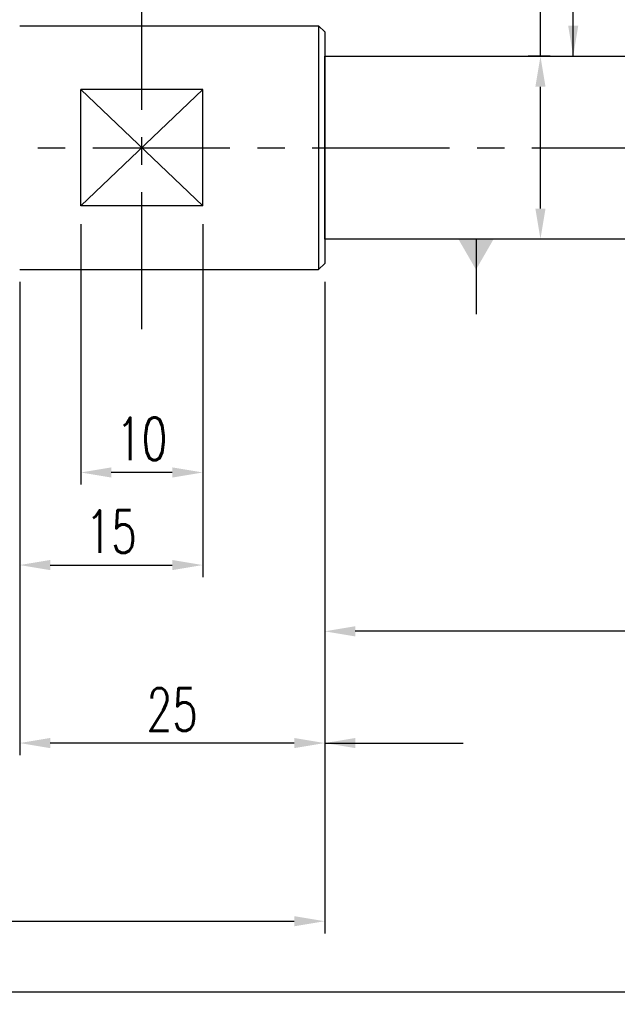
# Model space of a CAD drawing. Extents: x -428 to -52, y 37 to 185.
# Tile 56 of 58: x -251 to -202, y 37 to 117. Entities that reach past the tile are written whole.
import ezdxf

# ---------------------------------------------------------------- set-up
doc = ezdxf.new("R2010")
doc.units = 0
doc.header["$LTSCALE"] = 3
doc.header["$MEASUREMENT"] = 0
doc.header["$PDMODE"] = 2
doc.linetypes.add('CENTER', pattern=[2, 1.25, -0.25, 0.25, -0.25])
doc.layers.get('DEFPOINTS').update_dxf_attribs({"linetype": 'CONTINUOUS'})
for name, color, linetype in [('CL', 1, 'CENTER'), ('DIM', 4, 'CONTINUOUS'), ('OUT', 3, 'CONTINUOUS')]:
    doc.layers.add(name, color=color, linetype=linetype)
doc.styles.add('DIM-7', font='SIMPLEX.shx', dxfattribs={"width": 0.7, "bigfont": 'chineset.shx'})
doc.dimstyles.get("Standard").update_dxf_attribs({"dimtxt": 0.18, "dimasz": 0.18, "dimexe": 0.18, "dimexo": 0.0625, "dimgap": 0.09, "dimtad": 0, "dimtih": 1, "dimtoh": 1, "dimdec": 4, "dimzin": 0, "dimdsep": 46, "dimtxsty": 'STANDARD', "dimcen": 0.09, "dimadec": 0, "dimazin": 0, "dimtfac": 1, "dimtdec": 4, "dimtofl": 0, "dimtmove": 0, "dimatfit": 0, "dimfxl": 1, "dimtolj": 1, "dimtzin": 0, "dimarcsym": 0})

# ---------------------------------------------------------------- blocks, each defined once
blk = doc.blocks.new('*D15')
at = {"layer": 'DEFPOINTS', "color": 0, "linetype": 'Continuous', "transparency": 16777216}
for p in [(-381.422, 97.765), (-226.283, 97.265), (-226.283, 43.325)]:
    blk.add_point(p, dxfattribs=at)
at = {"layer": 'DIM', "color": 0, "linetype": 'Continuous', "lineweight": -2, "transparency": 16777216}
for p, q in [((-381.422, 96.265), (-381.422, 42.325)), ((-226.283, 95.765), (-226.283, 42.325)), ((-378.922, 43.325), (-228.783, 43.325))]:
    blk.add_line(p, q, dxfattribs=at)
at = {"layer": 'DIM', "color": 0, "linetype": 'Continuous', "transparency": 16777216}
for points in [[(-378.922, 43.742), (-378.922, 42.908), (-381.422, 43.325)], [(-228.783, 43.742), (-228.783, 42.908), (-226.283, 43.325)]]:
    blk.add_solid(points, dxfattribs=at)
at = {"layer": 'DIM', "color": 0, "linetype": 'Continuous', "transparency": 16777216, "insert": (-303.852, 46.075), "char_height": 3.5, "attachment_point": 5, "style": 'DIM-7'}
blk.add_mtext('\\A1;L2', dxfattribs=at)
blk = doc.blocks.new('*D17')
at = {"layer": 'DEFPOINTS', "color": 0, "linetype": 'Continuous', "transparency": 16777216}
for p in [(-166.283, 101.265), (-406.422, 49.683), (-406.422, 37.509)]:
    blk.add_point(p, dxfattribs=at)
at = {"layer": 'DIM', "color": 0, "linetype": 'Continuous', "lineweight": -2, "transparency": 16777216}
for p, q in [((-166.283, 99.765), (-166.283, 36.509)), ((-406.422, 48.183), (-406.422, 36.509)), ((-168.783, 37.509), (-403.922, 37.509))]:
    blk.add_line(p, q, dxfattribs=at)
at = {"layer": 'DIM', "color": 0, "linetype": 'Continuous', "transparency": 16777216}
for points in [[(-403.922, 37.926), (-403.922, 37.093), (-406.422, 37.509)], [(-168.783, 37.926), (-168.783, 37.093), (-166.283, 37.509)]]:
    blk.add_solid(points, dxfattribs=at)
at = {"layer": 'DIM', "color": 0, "linetype": 'Continuous', "transparency": 16777216, "insert": (-286.352, 40.259), "char_height": 3.5, "attachment_point": 5, "style": 'DIM-7'}
blk.add_mtext('\\A1;L3', dxfattribs=at)
blk = doc.blocks.new('*D22')
at = {"layer": 'DEFPOINTS', "color": 0, "linetype": 'Continuous', "transparency": 16777216}
for p in [(-206.305, 114.265), (-208.601, 99.265), (-206.305, 99.265)]:
    blk.add_point(p, dxfattribs=at)
at = {"layer": 'DIM', "color": 0, "linetype": 'Continuous', "lineweight": -2, "transparency": 16777216}
for p, q in [((-208.601, 114.265), (-208.601, 134.527)), ((-207.805, 114.265), (-209.601, 114.265)), ((-208.601, 101.765), (-208.601, 111.765)), ((-207.805, 99.265), (-209.601, 99.265))]:
    blk.add_line(p, q, dxfattribs=at)
at = {"layer": 'DIM', "color": 0, "linetype": 'Continuous', "transparency": 16777216}
for points in [[(-209.017, 111.765), (-208.184, 111.765), (-208.601, 114.265)], [(-209.017, 101.765), (-208.184, 101.765), (-208.601, 99.265)]]:
    blk.add_solid(points, dxfattribs=at)
at = {"layer": 'DIM', "color": 0, "linetype": 'Continuous', "transparency": 16777216, "insert": (-212.051, 126.433), "char_height": 3.5, "attachment_point": 5, "rotation": 90, "style": 'DIM-7'}
blk.add_mtext('\\A1;%%c15{\\H2.1;\\S-0.004^ -0.012;}', dxfattribs=at)
blk = doc.blocks.new('*D23')
at = {"layer": 'DEFPOINTS', "color": 0, "linetype": 'Continuous', "transparency": 16777216}
for p in [(-251.283, 97.265), (-226.283, 97.265), (-251.283, 57.936)]:
    blk.add_point(p, dxfattribs=at)
at = {"layer": 'DIM', "color": 0, "linetype": 'Continuous', "lineweight": -2, "transparency": 16777216}
for p, q in [((-251.283, 95.765), (-251.283, 56.936)), ((-226.283, 95.765), (-226.283, 56.936)), ((-228.783, 57.936), (-248.783, 57.936))]:
    blk.add_line(p, q, dxfattribs=at)
at = {"layer": 'DIM', "color": 0, "linetype": 'Continuous', "transparency": 16777216}
for points in [[(-248.783, 58.352), (-248.783, 57.519), (-251.283, 57.936)], [(-228.783, 58.352), (-228.783, 57.519), (-226.283, 57.936)]]:
    blk.add_solid(points, dxfattribs=at)
at = {"layer": 'DIM', "color": 0, "linetype": 'Continuous', "transparency": 16777216, "insert": (-238.783, 60.686), "char_height": 3.5, "attachment_point": 5, "style": 'DIM-7'}
blk.add_mtext('\\A1;25', dxfattribs=at)
blk = doc.blocks.new('*D26')
at = {"layer": 'DEFPOINTS', "color": 0, "linetype": 'Continuous', "transparency": 16777216}
for p in [(-166.283, 101.265), (-226.283, 97.265), (-226.283, 67.1)]:
    blk.add_point(p, dxfattribs=at)
at = {"layer": 'DIM', "color": 0, "linetype": 'Continuous', "lineweight": -2, "transparency": 16777216}
for p, q in [((-166.283, 99.765), (-166.283, 66.1)), ((-226.283, 95.765), (-226.283, 66.1)), ((-168.783, 67.1), (-223.783, 67.1))]:
    blk.add_line(p, q, dxfattribs=at)
at = {"layer": 'DIM', "color": 0, "linetype": 'Continuous', "transparency": 16777216}
for points in [[(-223.783, 67.517), (-223.783, 66.683), (-226.283, 67.1)], [(-168.783, 67.517), (-168.783, 66.683), (-166.283, 67.1)]]:
    blk.add_solid(points, dxfattribs=at)
at = {"layer": 'DIM', "color": 0, "linetype": 'Continuous', "transparency": 16777216, "insert": (-196.283, 69.85), "char_height": 3.5, "attachment_point": 5, "style": 'DIM-7'}
blk.add_mtext('\\A1;60', dxfattribs=at)
blk = doc.blocks.new('*D29')
at = {"layer": 'DEFPOINTS', "color": 0, "transparency": 16777216}
for p in [(-246.283, 101.989), (-236.283, 101.989), (-246.283, 80.128)]:
    blk.add_point(p, dxfattribs=at)
at = {"layer": 'DIM', "color": 0, "lineweight": -2, "transparency": 16777216}
for p, q in [((-246.283, 100.489), (-246.283, 79.128)), ((-236.283, 100.489), (-236.283, 79.128)), ((-238.783, 80.128), (-243.783, 80.128))]:
    blk.add_line(p, q, dxfattribs=at)
at = {"layer": 'DIM', "color": 0, "transparency": 16777216}
for points in [[(-243.783, 80.544), (-243.783, 79.711), (-246.283, 80.128)], [(-238.783, 80.544), (-238.783, 79.711), (-236.283, 80.128)]]:
    blk.add_solid(points, dxfattribs=at)
at = {"layer": 'DIM', "color": 0, "transparency": 16777216, "insert": (-241.283, 82.878), "char_height": 3.5, "attachment_point": 5, "style": 'DIM-7'}
blk.add_mtext('\\A1;10', dxfattribs=at)
blk = doc.blocks.new('*D30')
at = {"layer": 'DEFPOINTS', "color": 0, "transparency": 16777216}
for p in [(-236.283, 101.989), (-251.283, 96.765), (-236.283, 72.534)]:
    blk.add_point(p, dxfattribs=at)
at = {"layer": 'DIM', "color": 0, "lineweight": -2, "transparency": 16777216}
for p, q in [((-236.283, 100.489), (-236.283, 71.534)), ((-251.283, 95.265), (-251.283, 71.534)), ((-248.783, 72.534), (-238.783, 72.534))]:
    blk.add_line(p, q, dxfattribs=at)
at = {"layer": 'DIM', "color": 0, "transparency": 16777216}
for points in [[(-248.783, 72.95), (-248.783, 72.117), (-251.283, 72.534)], [(-238.783, 72.95), (-238.783, 72.117), (-236.283, 72.534)]]:
    blk.add_solid(points, dxfattribs=at)
at = {"layer": 'DIM', "color": 0, "transparency": 16777216, "insert": (-243.783, 75.284), "char_height": 3.5, "attachment_point": 5, "style": 'DIM-7'}
blk.add_mtext('\\A1;15', dxfattribs=at)

msp = doc.modelspace()

# ---------------------------------------------------------------- linework, layer by layer
at = {"layer": 'CL', "color": 0, "linetype": 'CENTER', "ltscale": 3}
for p, q in [((-241.283, 91.868), (-241.283, 146.644)), ((-281.299, 106.765), (-165.376, 106.765))]:
    msp.add_line(p, q, dxfattribs=at)
at = {"layer": 'DIM', "color": 0}
for p, q in [((-236.283, 101.989), (-246.283, 111.541)), ((-246.283, 101.989), (-236.283, 111.541))]:
    msp.add_line(p, q, dxfattribs=at)
at = {"layer": 'OUT', "color": 0, "linetype": 'Continuous'}
for p, q in [((-251.283, 116.765), (-226.783, 116.765)), ((-226.783, 116.765), (-226.783, 96.765)), ((-226.783, 116.765), (-226.283, 116.265)), ((-226.283, 116.265), (-226.283, 97.265)), ((-226.283, 114.265), (-186.783, 114.265)), ((-226.283, 99.265), (-226.283, 114.265)), ((-246.283, 101.989), (-246.283, 111.541)), ((-236.283, 111.541), (-246.283, 111.541)), ((-236.283, 101.989), (-236.283, 111.541)), ((-236.283, 101.989), (-246.283, 101.989)), ((-186.783, 99.265), (-226.283, 99.265)), ((-226.283, 97.265), (-226.783, 96.765)), ((-251.283, 96.765), (-226.783, 96.765))]:
    msp.add_line(p, q, dxfattribs=at)

# ---------------------------------------------------------------- dimensions: what is measured, and where the dimension line sits
at = {"layer": 'DIM', "color": 0, "linetype": 'Continuous'}
dim = msp.add_linear_dim(base=(-208.601, 99.265), p1=(-206.305, 114.265), p2=(-206.305, 99.265), angle=90, text='%%c<>', dimstyle='STANDARD', override={"dimtxt": 3.5, "dimasz": 2.5, "dimexe": 1, "dimexo": 1.5, "dimgap": 1, "dimtad": 1, "dimtih": 0, "dimtoh": 0, "dimdec": 2, "dimzin": 8, "dimtxsty": 'DIM-7', "dimclrd": 0, "dimclre": 0, "dimclrt": 0, "dimtol": 1, "dimtp": -0.004, "dimtm": 0.012, "dimtfac": 0.6, "dimtix": 1, "dimtofl": 1, "dimatfit": 3, "dimtzin": 8}, dxfattribs=at)
dim.commit()
dim.dimension.update_dxf_attribs({"geometry": '*D22', "text_midpoint": (-208.601, 126.433), "dimtype": 160})
at = {"layer": 'DIM', "color": 0}
for base, p1, p2, picture, middle in [((-236.283, 72.534), (-251.283, 96.765), (-236.283, 101.989), '*D30', (-243.783, 75.284)), ((-246.283, 80.128), (-236.283, 101.989), (-246.283, 101.989), '*D29', (-241.283, 82.878))]:
    dim = msp.add_linear_dim(base=base, p1=p1, p2=p2, dimstyle='STANDARD', override={"dimtxt": 3.5, "dimasz": 2.5, "dimexe": 1, "dimexo": 1.5, "dimgap": 1, "dimtad": 1, "dimtih": 0, "dimtoh": 0, "dimdec": 2, "dimzin": 8, "dimtxsty": 'DIM-7', "dimclrd": 0, "dimclre": 0, "dimclrt": 0, "dimtfac": 0.6, "dimtix": 1, "dimtofl": 1, "dimatfit": 3, "dimtzin": 8}, dxfattribs=at)
    dim.commit()
    dim.dimension.update_dxf_attribs({"geometry": picture, "text_midpoint": middle})
at = {"layer": 'DIM', "color": 0, "linetype": 'Continuous'}
for base, p1, p2, text, picture, middle in [((-406.422, 37.509), (-166.283, 101.265), (-406.422, 49.683), 'L3', '*D17', (-286.352, 40.259)), ((-226.283, 43.325), (-381.422, 97.765), (-226.283, 97.265), 'L2', '*D15', (-303.852, 46.075))]:
    dim = msp.add_linear_dim(base=base, p1=p1, p2=p2, text=text, dimstyle='STANDARD', override={"dimtxt": 3.5, "dimasz": 2.5, "dimexe": 1, "dimexo": 1.5, "dimgap": 1, "dimtad": 1, "dimtih": 0, "dimtoh": 0, "dimdec": 2, "dimzin": 8, "dimtxsty": 'DIM-7', "dimclrd": 0, "dimclre": 0, "dimclrt": 0, "dimtfac": 0.6, "dimtix": 1, "dimtofl": 1, "dimatfit": 3, "dimtzin": 8}, dxfattribs=at)
    dim.commit()
    dim.dimension.update_dxf_attribs({"geometry": picture, "text_midpoint": middle})
for base, p1, p2, picture, middle in [((-226.283, 67.1), (-166.283, 101.265), (-226.283, 97.265), '*D26', (-196.283, 69.85)), ((-251.283, 57.936), (-226.283, 97.265), (-251.283, 97.265), '*D23', (-238.783, 60.686))]:
    dim = msp.add_linear_dim(base=base, p1=p1, p2=p2, dimstyle='STANDARD', override={"dimtxt": 3.5, "dimasz": 2.5, "dimexe": 1, "dimexo": 1.5, "dimgap": 1, "dimtad": 1, "dimtih": 0, "dimtoh": 0, "dimdec": 2, "dimzin": 8, "dimtxsty": 'DIM-7', "dimclrd": 0, "dimclre": 0, "dimclrt": 0, "dimtfac": 0.6, "dimtix": 1, "dimtofl": 1, "dimatfit": 3, "dimtzin": 8}, dxfattribs=at)
    dim.commit()
    dim.dimension.update_dxf_attribs({"geometry": picture, "text_midpoint": middle})

# ---------------------------------------------------------------- leaders
for points, override in [([(-205.914, 114.265), (-205.914, 148.048), (-203.32, 148.048)], {"dimtxt": 3.5, "dimasz": 2.5, "dimexe": 1, "dimexo": 1.5, "dimgap": 1, "dimtad": 1, "dimtih": 0, "dimtoh": 0, "dimdec": 2, "dimzin": 8, "dimtxsty": 'DIM-7', "dimclrd": 0, "dimclre": 4, "dimclrt": 1, "dimtfac": 0.6, "dimtix": 1, "dimtofl": 1, "dimtzin": 8}), ([(-213.883, 99.265), (-213.883, 93.121)], {"dimtxt": 3.5, "dimasz": 2.5, "dimexe": 1, "dimexo": 1.5, "dimgap": 1, "dimtad": 1, "dimtih": 0, "dimtoh": 0, "dimdec": 2, "dimzin": 8, "dimtxsty": 'DIM-7', "dimclrd": 0, "dimclre": 4, "dimclrt": 1, "dimtfac": 0.6, "dimtix": 1, "dimtofl": 1, "dimldrblk": 'DATUMFILLED', "dimtzin": 8}), ([(-226.283, 57.936), (-214.938, 57.936)], {"dimtxt": 3.5, "dimasz": 2.5, "dimexe": 1, "dimexo": 1.5, "dimgap": 1, "dimtad": 1, "dimtih": 0, "dimtoh": 0, "dimdec": 2, "dimzin": 8, "dimtxsty": 'DIM-7', "dimclrd": 0, "dimclre": 4, "dimclrt": 1, "dimtfac": 0.6, "dimtix": 1, "dimtofl": 1, "dimtzin": 8})]:
    msp.add_leader(points, dimstyle='STANDARD', override=override, dxfattribs=at)

doc.saveas('drawing.dxf')
